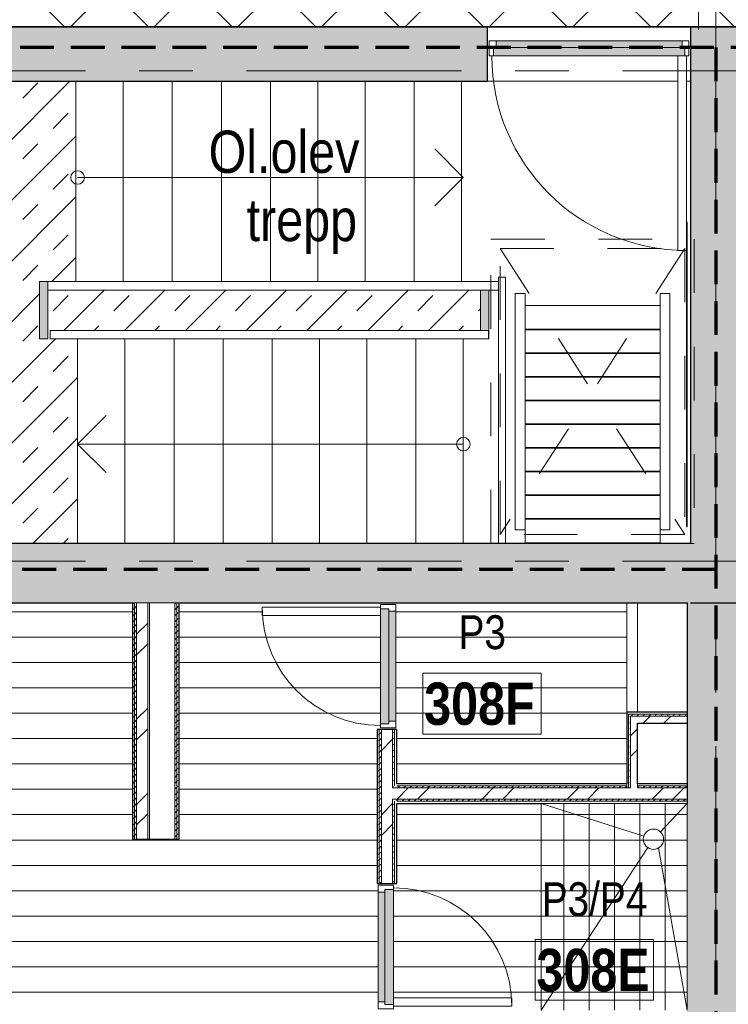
# Model space of a CAD drawing. Header units: millimetres. Extents: x -2764 to 55441, y -2158 to 22251.
# Tile 23 of 70: x 7885 to 12073, y 4879 to 10702. Entities that reach past the tile are written whole.
import ezdxf

# ---------------------------------------------------------------- set-up
doc = ezdxf.new("R2010")
doc.units = ezdxf.units.MM
for name, pattern in [('EST_Dash_2_1_', [300, 200, -100]), ('Grid Line 1_2_', [2222.5, 1270, -317.5, 317.5, -317.5]), ('IMPORT-Dash', [635, 317.5, -317.5]), ('Overhead', [396.875, 238.125, -158.75])]:
    doc.linetypes.add(name, pattern=pattern)
for name, color, linetype, lineweight, true_color in [('_ hall', 9, 'Continuous', 9, 0x808080), ('Color Fill-1', 7, 'Continuous', 9, 0xba7474), ('Color Fill-2', 9, 'Continuous', 9, 0x808080), ('Color Fill-4', 7, 'Continuous', 9, 0xab8450), ('Cut Pattern-2', 7, 'Continuous', 9, 0x787878), ('Detail Items-2', 9, 'Continuous', 9, 0x808080), ('Doors-1', 7, 'Continuous', 9, 0x7da2b7), ('Doors-3', 7, 'Continuous', 9, 0x646464), ('Generic Models-3', 7, 'Continuous', 9, 0x7da2b7), ('Railings-1', 7, 'Continuous', 9, 0xbd9e5e), ('Room Tags-1', 7, 'Continuous', 9, 0x800000), ('SMA_Tuletõkkesektsioon', 1, 'EST_Dash_2_1_', 70, 0xff0000), ('Text Notes-2', 9, 'Continuous', 9, 0x808080), ('Trapp_punktiir', 9, 'IMPORT-Dash', 9, 0x808080)]:
    doc.layers.add(name, color=color, linetype=linetype, lineweight=lineweight, true_color=true_color)
for name, color, linetype, lineweight in [('_Overhead_', 7, 'Overhead', 9), ('Common Edges', 7, 'Continuous', 9), ('Cut Pattern-3', 7, 'Continuous', 9), ('Doors', 7, 'Continuous', 9), ('Doors-2', 7, 'Continuous', 18), ('Floors', 7, 'Continuous', 9), ('Generic Models', 7, 'Continuous', 9), ('Generic Models-1', 7, 'Continuous', 25), ('Grids-1', 7, 'Grid Line 1_2_', 9), ('Plan Swing', 7, 'Continuous', 9), ('Railings', 7, 'Continuous', 9), ('Rails', 7, 'Continuous', 9), ('Room Tags', 7, 'Continuous', 9), ('Specialty Equipment', 7, 'Continuous', 9), ('Stairs', 7, 'Continuous', 9), ('Thin Lines', 7, 'Continuous', 9), ('Walls', 7, 'Continuous', 9), ('Walls-1', 7, 'Continuous', 25)]:
    doc.layers.add(name, color=color, linetype=linetype, lineweight=lineweight)
doc.styles.add('Swis721 Cn BT', font='swissc.ttf', dxfattribs={"height": 250})
doc.styles.add('Swis721 Cn BT_1', font='swissc.ttf', dxfattribs={"height": 200})
doc.styles.add('Swis721 Cn BT_B', font='swisscb.ttf', dxfattribs={"height": 250})
pattern_1 = [(45, (0, 0), (0, 35.35534), [25, -25])]
pattern_2 = [(45, (0, 0), (-251.447, 251.447), []), (45, (0, 381), (-251.447, 251.447), [])]
pattern_3 = [(0, (0, 0), (0, 150), [])]

# ---------------------------------------------------------------- blocks, each defined once
blk = doc.blocks.new('SMA_D01_ 1-poolne - SU-P-01 - 1200x2100 EI 3 korrus-2306051-3 Korruse põrandate  plaan')
at = {"layer": 'Doors-1'}
for points in [[(525, 40), (550, 40), (550, 80), (-550, 80), (-550, 40), (-399.5, 40)], [(550, -10), (565, -10), (565, 40), (-565, 40), (-565, -10), (525, -10)]]:
    blk.add_hatch(color=256, dxfattribs=at).paths.add_polyline_path(points, flags=0)
at = {"layer": 'Doors'}
for p, q in [((-550, 80), (550, 80)), ((550, 40), (-550, 40)), ((-565, -10), (525, -10))]:
    blk.add_line(p, q, dxfattribs=at)
at = {"layer": 'Doors-2'}
for p, q in [((-590, -10), (-590, 80)), ((-590, 80), (-550, 80)), ((-550, 80), (-550, 40)), ((550, 40), (550, 80)), ((550, 80), (590, 80)), ((590, 80), (590, -10)), ((-565, 40), (-565, -10)), ((-550, 40), (-565, 40)), ((565, 40), (550, 40)), ((565, -10), (565, 40)), ((-565, -10), (-590, -10)), ((525, -10), (575, -10)), ((525, -1160), (525, -10)), ((575, -10), (575, -1160)), ((590, -10), (575, -10)), ((575, -1160), (525, -1160))]:
    blk.add_line(p, q, dxfattribs=at)
at = {"layer": 'Plan Swing'}
blk.add_arc((575, -10), 1150, 180, 270, dxfattribs=at)
blk = doc.blocks.new('SMA_D01_ 1-poolne - SU-P-04 - 750x2100-1929737-3 Korruse põrandate  plaan')
at = {"layer": 'Doors-3'}
for points in [[(340, 38), (-340, 38), (-340, -12), (340, -12)], [(325, -12), (-325, -12), (-325, -52), (325, -52)]]:
    blk.add_hatch(color=256, dxfattribs=at).paths.add_polyline_path(points, flags=0)
at = {"layer": 'Doors'}
for p, q in [((300, 38), (-340, 38)), ((-325, -12), (325, -12)), ((325, -52), (-325, -52))]:
    blk.add_line(p, q, dxfattribs=at)
at = {"layer": 'Doors-2'}
for p, q in [((350, 738), (300, 738)), ((300, 738), (300, 38)), ((350, 38), (350, 738)), ((-340, 38), (-365, 38)), ((-365, 38), (-365, -52)), ((-340, -12), (-340, 38)), ((300, 38), (350, 38)), ((340, 38), (340, -12)), ((365, 38), (350, 38)), ((365, -52), (365, 38)), ((-365, -52), (-325, -52)), ((-325, -12), (-340, -12)), ((-325, -52), (-325, -12)), ((340, -12), (325, -12)), ((325, -12), (325, -52)), ((325, -52), (365, -52))]:
    blk.add_line(p, q, dxfattribs=at)
at = {"layer": 'Plan Swing'}
blk.add_arc((350, 38), 700, 90, 180, dxfattribs=at)
blk = doc.blocks.new('Ladder-Precision_Ladders-Aluminum_Ships_Ladder - Ships Ladder to Roof Hatch-2222888-3 Korruse põrandate  plaan')
at = {"layer": 'Generic Models'}
for p, q in [((-399, 1475.4), (-399, 1398.9)), ((399, 1475.4), (-399, 1475.4)), ((399, 1398.9), (399, 1475.4)), ((-399, 1398.9), (-399, 1330.8)), ((399, 1330.8), (399, 1398.9)), ((-399, 1335.5), (-399, 1330.8)), ((399, 1335.5), (-399, 1335.5)), ((-399, 1330.8), (399, 1330.8)), ((-399, 1330.8), (-399, 1190.9)), ((399, 1330.8), (399, 1335.5)), ((399, 1190.9), (399, 1330.8)), ((-399, 1195.6), (-399, 1190.9)), ((399, 1195.6), (-399, 1195.6)), ((-399, 1190.9), (399, 1190.9)), ((-399, 1190.9), (-399, 1051)), ((399, 1190.9), (399, 1195.6)), ((399, 1051), (399, 1190.9)), ((-399, 1055.7), (-399, 1051)), ((399, 1055.7), (-399, 1055.7)), ((-399, 1051), (399, 1051)), ((-399, 1051), (-399, 911.1)), ((399, 1051), (399, 1055.7)), ((399, 911.1), (399, 1051)), ((-399, 915.9), (-399, 911.1)), ((399, 915.9), (-399, 915.9)), ((-399, 911.1), (399, 911.1)), ((-399, 911.1), (-399, 771.2)), ((399, 911.1), (399, 915.9)), ((399, 771.2), (399, 911.1)), ((-399, 776), (-399, 771.2)), ((399, 776), (-399, 776)), ((-399, 771.2), (399, 771.2)), ((-399, 771.2), (-399, 631.4)), ((399, 771.2), (399, 776)), ((399, 631.4), (399, 771.2)), ((-399, 636.1), (-399, 631.4)), ((399, 636.1), (-399, 636.1)), ((-399, 631.4), (399, 631.4)), ((-399, 631.4), (-399, 491.5)), ((399, 631.4), (399, 636.1)), ((399, 491.5), (399, 631.4)), ((-399, 496.2), (-399, 491.5)), ((399, 496.2), (-399, 496.2)), ((-399, 491.5), (399, 491.5)), ((-399, 491.5), (-399, 351.6)), ((399, 491.5), (399, 496.2)), ((399, 351.6), (399, 491.5)), ((-399, 356.3), (-399, 351.6)), ((399, 356.3), (-399, 356.3)), ((-399, 351.6), (399, 351.6)), ((-399, 351.6), (-399, 211.7)), ((399, 351.6), (399, 356.3)), ((399, 211.7), (399, 351.6)), ((-399, 216.4), (-399, 211.7)), ((399, 216.4), (-399, 216.4)), ((-399, 211.7), (399, 211.7)), ((-399, 211.7), (-399, 71.8)), ((399, 211.7), (399, 216.4)), ((399, 71.8), (399, 211.7)), ((-399, 71.8), (399, 71.8))]:
    blk.add_line(p, q, dxfattribs=at)
at = {"layer": 'Specialty Equipment'}
for p, q in [((-399, 1398.9), (-456.1, 1398.9)), ((-456.1, 1398.9), (-456.1, 0)), ((-399, 0), (-399, 1398.9)), ((456.2, 1398.9), (399, 1398.9)), ((399, 1398.9), (399, 0)), ((456.2, 0), (456.2, 1398.9)), ((-456.1, 0), (-399, 0)), ((399, 0), (456.2, 0))]:
    blk.add_line(p, q, dxfattribs=at)
blk = doc.blocks.new('Railing - Railing-1326301-3 Korruse põrandate  plaan')
at = {"layer": 'Rails'}
for p, q in [((10715.8, 9178.2), (10755.8, 9178.2)), ((10715.8, 9178.2), (10715.8, 9152.8)), ((10755.8, 9152.8), (10755.8, 9178.2)), ((10755.8, 7602.8), (10755.8, 9152.8)), ((10715.8, 9102.8), (10715.8, 7602.8))]:
    blk.add_line(p, q, dxfattribs=at)
blk = doc.blocks.new('Railing - Railing-1753788-3 Korruse põrandate  plaan')
at = {"layer": 'Rails'}
for p, q in [((8065.7, 8814), (8065.7, 8864)), ((10656.3, 8864), (8065.7, 8864)), ((10656.3, 8864), (10656.3, 8814)), ((10656.3, 8814), (8065.7, 8814)), ((8506.9, 8814), (8427.4, 8814)), ((8714.1, 8814), (8506.9, 8814)), ((8796.9, 8814), (8714.1, 8814)), ((9000.7, 8814), (8796.9, 8814)), ((9086.9, 8814), (9000.7, 8814)), ((9287.4, 8814), (9086.9, 8814)), ((9376.9, 8814), (9287.4, 8814)), ((9573.4, 8814), (9376.9, 8814)), ((9656.9, 8814), (9573.4, 8814)), ((9860.7, 8814), (9656.9, 8814)), ((9936.9, 8814), (9860.7, 8814)), ((10147.4, 8814), (9936.9, 8814)), ((10226.9, 8814), (10147.4, 8814)), ((10434.1, 8814), (10226.9, 8814)), ((10506.9, 8814), (10434.1, 8814)), ((10531.6, 8814), (10506.9, 8814))]:
    blk.add_line(p, q, dxfattribs=at)
blk = doc.blocks.new('Railing - Railing-1753852-3 Korruse põrandate  plaan')
at = {"layer": 'Rails'}
for p, q in [((8052.1, 9152.8), (10715.8, 9152.8)), ((8052.1, 9102.8), (8052.1, 9152.8)), ((8136, 9152.8), (8216.9, 9152.8)), ((8216.9, 9152.8), (8293.2, 9152.8)), ((8295.7, 9152.8), (8496.9, 9152.8)), ((8496.9, 9152.8), (8579.8, 9152.8)), ((8579.8, 9152.8), (8786.9, 9152.8)), ((8786.9, 9152.8), (8866.5, 9152.8)), ((8866.5, 9152.8), (9076.9, 9152.8)), ((9076.9, 9152.8), (9153.2, 9152.8)), ((9153.2, 9152.8), (9366.9, 9152.8)), ((9366.9, 9152.8), (9439.8, 9152.8)), ((9573.4, 9152.8), (9646.9, 9152.8)), ((9646.9, 9152.8), (9726.5, 9152.8)), ((9726.5, 9152.8), (9926.9, 9152.8)), ((9926.9, 9152.8), (10013.2, 9152.8)), ((10212.2, 9152.8), (10216.9, 9152.8)), ((10216.9, 9152.8), (10299.8, 9152.8)), ((10299.8, 9152.8), (10498.2, 9152.8)), ((10498.2, 9152.8), (10616.2, 9152.8)), ((10715.8, 9152.8), (10715.8, 9102.8)), ((8052.1, 9102.8), (10715.8, 9102.8))]:
    blk.add_line(p, q, dxfattribs=at)
blk = doc.blocks.new('Railing - Railing-1793414-3 Korruse põrandate  plaan')
at = {"layer": 'Railings-1'}
blk.add_hatch(color=256, dxfattribs=at).paths.add_polyline_path([(10656.3, 8814), (10658.2, 8814), (10658.2, 9102.8), (10608.2, 9102.8), (10608.2, 8864), (10656.3, 8864), (10656.3, 8823)], flags=0)
at = {"layer": 'Rails'}
for p, q in [((10608.2, 9152.8), (10658.2, 9152.8)), ((10608.2, 9152.8), (10658.2, 9152.8)), ((10608.2, 9152.8), (10631.9, 9152.8)), ((10634.5, 9152.8), (10658.2, 9152.8)), ((10608.2, 8864), (10608.2, 9102.8)), ((10658.2, 9102.8), (10658.2, 8814)), ((10658.2, 8814), (10656.3, 8814)), ((10658.2, 8814), (10656.3, 8814))]:
    blk.add_line(p, q, dxfattribs=at)
blk = doc.blocks.new('Railing - Railing-1793515-3 Korruse põrandate  plaan')
at = {"layer": 'Railings-1'}
blk.add_hatch(color=256, dxfattribs=at).paths.add_polyline_path([(8016.2, 8814), (8052.1, 8814), (8052.1, 9152.8), (8002.1, 9152.8), (8002.1, 8814)], flags=0)
at = {"layer": 'Rails'}
for p, q in [((8002.1, 9152.8), (8052.1, 9152.8)), ((8002.1, 9152.8), (8002.1, 8814)), ((8052.1, 8814), (8052.1, 9102.8)), ((8052.1, 8814), (8002.1, 8814))]:
    blk.add_line(p, q, dxfattribs=at)
blk = doc.blocks.new('Generic Models 35 - Generic Models 8-2304221-3 Korruse põrandate  plaan')
at = {"layer": 'Generic Models-3'}
for points in [[(11806.3, 9429.2), (11806.3, 9462), (11801.3, 9462), (11801.3, 9429.2)], [(11806.3, 9366.2), (11806.3, 9429.2), (11801.3, 9429.2), (11801.3, 9366.2)]]:
    blk.add_hatch(color=256, dxfattribs=at).paths.add_polyline_path(points, flags=0)
at = {"layer": 'Generic Models'}
for p, q in [((11801.3, 9462), (11801.3, 9537.1)), ((11806.3, 9537.1), (11806.3, 9462)), ((11801.3, 9429.2), (11801.3, 9462)), ((11801.3, 9462), (11806.3, 9462)), ((11806.3, 9462), (11806.3, 9429.2)), ((11801.3, 9366.2), (11801.3, 9429.2)), ((11801.3, 9429.2), (11806.3, 9429.2)), ((11806.3, 9429.2), (11806.3, 9366.2)), ((11801.3, 9237.1), (11801.3, 9366.2)), ((11801.3, 9366.2), (11806.3, 9366.2)), ((11806.3, 9366.2), (11806.3, 9237.1)), ((11801.3, 8937.1), (11801.3, 9237.1)), ((11801.3, 9237.1), (11806.3, 9237.1)), ((11806.3, 9237.1), (11806.3, 8937.1))]:
    blk.add_line(p, q, dxfattribs=at)
at = {"layer": 'Generic Models-1'}
for p, q in [((11806.3, 10137.1), (11801.3, 10137.1)), ((11806.3, 9537.1), (11806.3, 10137.1)), ((11801.3, 9969.3), (11801.3, 9537.1)), ((11801.3, 9537.1), (11806.3, 9537.1)), ((11801.3, 8937.1), (11801.3, 8337.1)), ((11806.3, 8937.1), (11801.3, 8937.1)), ((11806.3, 8337.1), (11806.3, 8937.1)), ((11801.3, 8337.1), (11806.3, 8337.1))]:
    blk.add_line(p, q, dxfattribs=at)
blk = doc.blocks.new('1_0 Room Tag - 2_5mm Nr-411650-3 Korruse põrandate  plaan')
at = {"layer": 'Room Tags'}
for p, q in [((3.5, 1.8), (-3.5, 1.8)), ((-3.5, 1.8), (-3.5, -1.8)), ((3.5, 1.8), (3.5, -1.8)), ((3.5, -1.8), (-3.5, -1.8))]:
    blk.add_line(p, q, dxfattribs=at)

msp = doc.modelspace()

# ---------------------------------------------------------------- hatches: boundary and pattern name
at = {"layer": 'Color Fill-1'}
h = msp.add_hatch(dxfattribs=at)
h.set_pattern_fill('FP_37', color=256, style=0, pattern_type=2)
h.set_pattern_definition([(45, (0, 0), (-179.605, 179.605), []), (45, (179.6, 0), (-179.605, 179.605), [127, -127])])
h.paths.add_polyline_path([(7713.6, 7427.8), (7723.6, 7427.8), (7723.6, 7602.8), (8226.9, 7602.8), (8226.9, 8814), (8065.7, 8814), (8065.7, 8864), (10608.2, 8864), (10608.2, 9102.8), (8052.1, 9102.8), (8052.1, 8814), (8002.1, 8814), (8002.1, 9152.8), (8216.9, 9152.8), (8216.9, 10337.1), (6165, 10337.1), (6165, 9137.1), (6191, 9137.1), (6191, 8857.1), (6165, 8857.1), (6165, 7602.8), (6523.6, 7602.8), (6523.6, 7427.8), (6533.6, 7427.8), (6533.6, 7452.8), (6548.6, 7452.8), (6548.6, 8602.8), (6598.6, 8602.8), (6598.6, 7452.8), (7713.6, 7452.8)], flags=0)
h.paths.add_polyline_path([(6044.7, 7602.8), (6115, 7602.8), (6115, 8856.3), (6009.3, 8856.3), (6009.3, 8818.3), (5859.3, 8818.3), (5859.3, 7856.3), (6044.7, 7856.3), (6044.7, 7603.3)], flags=0)
h.paths.add_polyline_path([(6009.6, 7602.8), (6019.7, 7603.3), (6019.7, 7831.3), (6009.3, 7831.3), (6009.3, 7602.8)], flags=0)
h.paths.add_polyline_path([(6115, 9137.1), (6115, 10337.1), (5859.3, 10337.1), (5859.3, 10256.1), (6009.3, 10256.1), (6009.3, 9137.1)], flags=0)
at = {"layer": 'Color Fill-2'}
h = msp.add_hatch(dxfattribs=at)
h.set_pattern_fill('FP_38', color=256, style=0, pattern_type=2)
h.set_pattern_definition(pattern_3)
h.paths.add_polyline_path([(9112.1, 4770.5), (9112.1, 4796), (9992.1, 4796), (9992.1, 4770.5), (10002.1, 4770.5), (10002.1, 4842.5), (10055.6, 4842.5), (10055.6, 4852.5), (10003.6, 4852.5), (10003.6, 5582.5), (10055.6, 5582.5), (10055.6, 5592.5), (9997.6, 5592.5), (9997.6, 6502.8), (10055.6, 6502.8), (10055.6, 6512.8), (10017.6, 6512.8), (10017.6, 7177.8), (9317.6, 7177.8), (9317.6, 7227.8), (10017.6, 7227.8), (10017.6, 7242.8), (10055.6, 7242.8), (10055.6, 7252.8), (8826.6, 7252.8), (8826.6, 5855), (8550.6, 5855), (8550.6, 7252.8), (7723.6, 7252.8), (7723.6, 7427.8), (7713.6, 7427.8), (7713.6, 7362.8), (6533.6, 7362.8), (6533.6, 7427.8), (6523.6, 7427.8), (6523.6, 7252.8), (6103.6, 7252.8), (6103.6, 5855), (5987.6, 5855), (5987.6, 7252.8), (5525, 7252.8), (5525, 7303.3), (800, 7303.3), (799.3, 6958.3), (200, 6958.3), (200, 4855), (1969.1, 4855), (1969.1, 4770.5), (1979.1, 4770.5), (1979.1, 4796), (2859.1, 4796), (2859.1, 4770.5), (2869.1, 4770.5), (2869.1, 4855), (3013.1, 4855), (3013.1, 4770.5), (3023.1, 4770.8), (3023.1, 4796), (3903.1, 4796), (3903.1, 4770.5), (3913.1, 4770.5), (3913.1, 4855), (8058.1, 4855), (8058.1, 4770.5), (8068.1, 4770.5), (8068.1, 4796), (8948.1, 4796), (8948.1, 4770.5), (8958.1, 4770.8), (8958.1, 4855), (9102.1, 4855), (9102.1, 4770.5)], flags=0)
h = msp.add_hatch(dxfattribs=at)
h.set_pattern_fill('FP_38', color=256, style=0, pattern_type=2)
h.set_pattern_definition(pattern_3)
h.paths.add_polyline_path([(11472.4, 6183), (11472.4, 7252.8), (10055.6, 7252.8), (10055.6, 7242.8), (10107.6, 7242.8), (10107.6, 6512.8), (10055.6, 6512.8), (10055.6, 6502.8), (10113.6, 6502.8), (10113.6, 6183), (11350.5, 6183)], flags=0)
h = msp.add_hatch(dxfattribs=at)
h.set_pattern_fill('FP_38', color=256, style=0, pattern_type=2)
h.set_pattern_definition(pattern_3)
h.paths.add_polyline_path([(10088.6, 4830), (10090.5, 4830), (10090.5, 4842.5), (10113.6, 4842.5), (10113.6, 4855), (10966.9, 4855), (10966.9, 6067), (10113.6, 6067), (10113.6, 5592.5), (10055.6, 5592.5), (10055.6, 5582.5), (10093.6, 5582.5), (10093.6, 4917.5), (10793.6, 4917.5), (10793.6, 4867.5), (10093.6, 4867.5), (10093.6, 4852.5), (10055.6, 4852.5), (10055.6, 4842.5), (10088.6, 4842.5)], flags=0)
at = {"layer": 'Color Fill-4'}
h = msp.add_hatch(dxfattribs=at)
h.set_pattern_fill('FP_39', color=256, style=0, pattern_type=2)
h.set_pattern_definition([(45, (0, 0), (-247.4874, 247.4874), []), (135, (0, 0), (-247.4874, -247.4874), [])])
h.paths.add_polyline_path([(15197.2, 10554.1), (15197.2, 10586.1), (16377.2, 10586.1), (16377.2, 10554.1), (16387.1, 10554.1), (16387.2, 10612.1), (18011.7, 10612.1), (18011.7, 10627.1), (20544, 10626.6), (20544, 10569.1), (20554, 10569.1), (20554, 10601.1), (21534, 10601.1), (21534, 10569.1), (21544, 10569.1), (21544, 10627.1), (23863.1, 10627.1), (24023.1, 10577.1), (29866, 10577.1), (29866, 10579.1), (30016, 10579.1), (30015.7, 11824.1), (29866, 11824.1), (29866, 11857.1), (27555.8, 11857.6), (27555.8, 11915.1), (27545.8, 11915.1), (27545.8, 11857.1), (27530.8, 11857.1), (27530.8, 10907.1), (27480.8, 10907.1), (27480.8, 11857.1), (26565.8, 11857.1), (26565.8, 11915.1), (26555.8, 11915.1), (26555.8, 11857.1), (21544, 11857.1), (21544, 11915.1), (21534, 11915.1), (21534, 11883.1), (20554, 11883.1), (20554, 11915.1), (20544, 11915.1), (20544, 11857.1), (15551.7, 11857.1), (15551.7, 11915.1), (15541.7, 11915.1), (15541.7, 11883.1), (14561.7, 11883.8), (14561.7, 11915.1), (14551.7, 11915.1), (14551.7, 11857.1), (9516.8, 11857.1), (9516.8, 11915.1), (9506.8, 11915.1), (9506.8, 11857.1), (8591.8, 11857.1), (8591.8, 10907.1), (8541.8, 10907.1), (8541.8, 11857.1), (8526.8, 11857.1), (8526.8, 11915.1), (8516.8, 11915.1), (8516.8, 11857.1), (5863.8, 11857.1), (5863.8, 10657.1), (12150.5, 10657.1), (12150.5, 10612.1), (15187.2, 10612.1), (15187.2, 10554.1)], flags=0)
at = {"layer": 'Cut Pattern-2'}
h = msp.add_hatch(color=256, dxfattribs=at)
h.paths.add_polyline_path([(10501.7, 10337.1), (10650.5, 10337.1), (10650.5, 10657.1), (5860.5, 10657.1), (5860.5, 10337.1), (10498.2, 10337.1)], flags=0)
h.paths.add_polyline_path([(12150.5, 10337.1), (12150.5, 10657.1), (11850.5, 10657.1), (11850.5, 10337.1), (12128.7, 10337.1)], flags=0)
for points in [[(12128.7, 7252.8), (12150.5, 7252.8), (12150.5, 10337.1), (11850.5, 10337.1), (11850.5, 7252.8), (11955.5, 7252.8)], [(12131.1, 4412.6), (12150.5, 4412.6), (12150.5, 7252.8), (11830.5, 7252.8), (11830.5, 4412.6), (12128.7, 4412.6)]]:
    msp.add_hatch(color=256, dxfattribs=at).paths.add_polyline_path(points, flags=0)
h = msp.add_hatch(color=256, dxfattribs=at)
h.paths.add_polyline_path([(11830.5, 7252.8), (11850.5, 7252.8), (11850.5, 7602.8), (7723.6, 7602.8), (7723.6, 7252.8), (10851, 7252.8)], flags=0)
h.paths.add_polyline_path([(6012.6, 7252.8), (6523.6, 7252.8), (6523.6, 7602.8), (5525, 7602.8), (5525, 7252.8), (6000.1, 7252.8)], flags=0)
h = msp.add_hatch(dxfattribs=at)
h.set_pattern_fill('FP_3', color=256, style=0, pattern_type=2)
h.set_pattern_definition(pattern_2)
h.paths.add_polyline_path([(8641.6, 5855), (8641.6, 7252.8), (8575.6, 7252.8), (8575.6, 5855)], flags=0)
h = msp.add_hatch(dxfattribs=at)
h.set_pattern_fill('FP_3', color=256, style=0, pattern_type=2)
h.set_pattern_definition(pattern_2)
h.paths.add_polyline_path([(11536.9, 6158), (11536.9, 6582.8), (11494.9, 6582.8), (11494.9, 6158)], flags=0)
h = msp.add_hatch(dxfattribs=at)
h.set_pattern_fill('FP_3', color=256, style=0, pattern_type=2)
h.set_pattern_definition(pattern_2)
h.paths.add_polyline_path([(11830.5, 6540.8), (11830.5, 6582.8), (11536.9, 6582.8), (11536.9, 6540.8)], flags=0)
h = msp.add_hatch(dxfattribs=at)
h.set_pattern_fill('FP_3', color=256, style=0, pattern_type=2)
h.set_pattern_definition(pattern_2)
h.paths.add_polyline_path([(10022.6, 4830), (10088.6, 4830), (10088.6, 4842.5), (10022.6, 4842.5)], flags=0)
h.paths.add_polyline_path([(10022.6, 5592.5), (10088.6, 5592.5), (10088.6, 6502.8), (10022.6, 6502.8), (10022.6, 5817.6)], flags=0)
h = msp.add_hatch(dxfattribs=at)
h.set_pattern_fill('FP_3', color=256, style=0, pattern_type=2)
h.set_pattern_definition(pattern_2)
h.paths.add_polyline_path([(10851, 6092), (11830.5, 6092), (11830.5, 6158), (10088.6, 6158), (10088.6, 6092), (10113.6, 6092)], flags=0)
at = {"layer": 'Cut Pattern-3'}
h = msp.add_hatch(dxfattribs=at)
h.set_pattern_fill('FP_1', color=256, style=0, pattern_type=2)
h.set_pattern_definition(pattern_1)
h.paths.add_polyline_path([(8563.1, 5855), (8563.1, 7252.8), (8550.6, 7252.8), (8550.6, 5855)], flags=0)
h = msp.add_hatch(dxfattribs=at)
h.set_pattern_fill('FP_1', color=256, style=0, pattern_type=2)
h.set_pattern_definition(pattern_1)
h.paths.add_polyline_path([(8563.1, 5855), (8575.6, 5855), (8575.6, 7252.8), (8563.1, 7252.8), (8563.1, 6141)], flags=0)
h = msp.add_hatch(dxfattribs=at)
h.set_pattern_fill('FP_1', color=256, style=0, pattern_type=2)
h.set_pattern_definition(pattern_1)
h.paths.add_polyline_path([(8814.1, 5855), (8814.1, 7252.8), (8801.6, 7252.8), (8801.6, 5855)], flags=0)
h = msp.add_hatch(dxfattribs=at)
h.set_pattern_fill('FP_1', color=256, style=0, pattern_type=2)
h.set_pattern_definition(pattern_1)
h.paths.add_polyline_path([(8826.6, 5855), (8826.6, 7252.8), (8814.1, 7252.8), (8814.1, 5855)], flags=0)
h = msp.add_hatch(dxfattribs=at)
h.set_pattern_fill('FP_1', color=256, style=0, pattern_type=2)
h.set_pattern_definition(pattern_1)
h.paths.add_polyline_path([(11482.4, 6158), (11494.9, 6158), (11494.9, 6595.3), (11482.4, 6595.3), (11482.4, 6160.4)], flags=0)
h = msp.add_hatch(dxfattribs=at)
h.set_pattern_fill('FP_1', color=256, style=0, pattern_type=2)
h.set_pattern_definition(pattern_1)
h.paths.add_polyline_path([(11536.9, 6582.8), (11830.5, 6582.8), (11830.5, 6595.3), (11494.9, 6595.3), (11494.9, 6582.8)], flags=0)
h = msp.add_hatch(dxfattribs=at)
h.set_pattern_fill('FP_1', color=256, style=0, pattern_type=2)
h.set_pattern_definition(pattern_1)
h.paths.add_polyline_path([(10010.1, 5592.5), (10010.1, 6502.8), (9997.6, 6502.8), (9997.6, 5592.5)], flags=0)
h = msp.add_hatch(dxfattribs=at)
h.set_pattern_fill('FP_1', color=256, style=0, pattern_type=2)
h.set_pattern_definition(pattern_1)
h.paths.add_polyline_path([(10010.1, 5592.5), (10022.6, 5592.5), (10022.6, 6502.8), (10010.1, 6502.8), (10010.1, 5817.6)], flags=0)
h = msp.add_hatch(dxfattribs=at)
h.set_pattern_fill('FP_1', color=256, style=0, pattern_type=2)
h.set_pattern_definition(pattern_1)
h.paths.add_polyline_path([(10088.6, 5592.5), (10101.1, 5592.5), (10101.1, 6092), (10088.6, 6092), (10088.6, 5817.6)], flags=0)
h.paths.add_polyline_path([(10088.6, 6158), (10101.1, 6158), (10101.1, 6502.8), (10088.6, 6502.8), (10088.6, 6170.5)], flags=0)
h = msp.add_hatch(dxfattribs=at)
h.set_pattern_fill('FP_1', color=256, style=0, pattern_type=2)
h.set_pattern_definition(pattern_1)
h.paths.add_polyline_path([(10101.1, 5592.5), (10113.6, 5592.5), (10113.6, 6079.5), (10101.1, 6079.5), (10101.1, 5817.6)], flags=0)
h.paths.add_polyline_path([(10113.6, 6170.5), (10113.6, 6502.8), (10101.1, 6502.8), (10101.1, 6170.5)], flags=0)
h = msp.add_hatch(dxfattribs=at)
h.set_pattern_fill('FP_1', color=256, style=0, pattern_type=2)
h.set_pattern_definition(pattern_1)
h.paths.add_polyline_path([(11536.9, 6158), (11830.5, 6158), (11830.5, 6170.5), (11536.9, 6170.5)], flags=0)
h.paths.add_polyline_path([(10113.6, 6158), (11472.4, 6158), (11472.4, 6170.5), (10101.1, 6170.5), (10101.1, 6158)], flags=0)
h = msp.add_hatch(dxfattribs=at)
h.set_pattern_fill('FP_1', color=256, style=0, pattern_type=2)
h.set_pattern_definition(pattern_1)
h.paths.add_polyline_path([(11494.9, 6079.5), (11830.5, 6079.5), (11830.5, 6092), (10101.1, 6092), (10101.1, 6079.5), (11482.4, 6079.5)], flags=0)
at = {"layer": 'Detail Items-2'}
h = msp.add_hatch(dxfattribs=at)
h.set_pattern_fill('FP_40', color=256, style=0, pattern_type=2)
h.set_pattern_definition([(0, (0, 0), (0, 150), []), (90, (0, 0), (-150, 9e-15), [])])
h.paths.add_polyline_path([(24169.5, 4755), (25033.1, 4755), (25033.1, 5957.3), (24169.5, 5957.3), (24169.5, 4763.5)], flags=0)
h.paths.add_polyline_path([(10966.9, 4843), (11830.5, 4843), (11830.5, 6067), (10966.9, 6067), (10966.9, 4855)], flags=0)
h.paths.add_polyline_path([(23843.1, 9287.1), (23843.1, 10487.1), (23048.7, 10487.1), (23048.7, 9287.1), (23627.5, 9287.1)], flags=0)
h.paths.add_polyline_path([(17869.5, 11973.1), (17893.9, 11973.1), (17893.9, 13052.1), (17051.2, 13052.1), (17051.2, 11973.1), (17799.4, 11973.1)], flags=0)
h.paths.add_polyline_path([(29822.7, 11973.1), (29866, 11973.1), (29866, 13052.1), (29066, 13052.1), (29066, 11973.1)], flags=0)
h.paths.add_polyline_path([(18516.9, 11973.1), (19057.4, 11973.1), (19057.4, 13052.1), (18213.9, 13052.1), (18213.9, 11973.1), (18504.5, 11973.1)], flags=0)
h.paths.add_polyline_path([(6379.3, 12009), (7077.4, 12009), (7077.4, 13052.1), (6213.8, 13052.1), (6213.8, 12009)], flags=0)

# ---------------------------------------------------------------- linework, layer by layer
at = {"layer": '_ hall'}
for p, q in [((10966.9, 6067), (10966.9, 5987)), ((11573.4, 5873.2), (10966.9, 6067)), ((11671.7, 5898.6), (11830.5, 6067)), ((10966.9, 4855), (10966.9, 6055)), ((10966.9, 4843), (11598.2, 5805.6)), ((11661.2, 5803.4), (11830.5, 4843))]:
    msp.add_line(p, q, dxfattribs=at)
msp.add_circle((11630.5, 5855), 60, dxfattribs=at)
at = {"layer": '_Overhead_'}
for p, q in [((11896.8, 13642.1), (11896.8, 10642.1)), ((10506.9, 9768.5), (10226.9, 10048.5)), ((10506.9, 9768.5), (10226.9, 9488.5)), ((8226.9, 8191.4), (8506.9, 8471.4)), ((8226.9, 8191.4), (8506.9, 7911.4))]:
    msp.add_line(p, q, dxfattribs=at)
at = {"layer": 'Common Edges'}
for p, q in [((8826.6, 7252.8), (8550.6, 7252.8)), ((8563.1, 5855), (8563.1, 7252.8)), ((8575.6, 5855), (8575.6, 7252.8)), ((8641.6, 5855), (8641.6, 7252.8)), ((8651.6, 5855), (8651.6, 7252.8)), ((8801.6, 5855), (8801.6, 7252.8)), ((8814.1, 5855), (8814.1, 7252.8)), ((11482.4, 6158), (11482.4, 6595.3)), ((11830.5, 6595.3), (11482.4, 6595.3)), ((11494.9, 6158), (11494.9, 6582.8)), ((11830.5, 6582.8), (11494.9, 6582.8)), ((10010.1, 6502.8), (10010.1, 5592.5)), ((10022.6, 6502.8), (10022.6, 5592.5)), ((10088.6, 6502.8), (10088.6, 6158)), ((10101.1, 6502.8), (10101.1, 6170.5)), ((11472.4, 6158), (11472.4, 6183)), ((11536.9, 6158), (11536.9, 6183)), ((11494.9, 6158), (10088.6, 6158)), ((10113.6, 6170.5), (11472.4, 6170.5)), ((11536.9, 6170.5), (11830.5, 6170.5)), ((11536.9, 6158), (11830.5, 6158)), ((10088.6, 6092), (10088.6, 5592.5)), ((10088.6, 6092), (11830.5, 6092)), ((10101.1, 6079.5), (10101.1, 5592.5)), ((10113.6, 6079.5), (11830.5, 6079.5))]:
    msp.add_line(p, q, dxfattribs=at)
at = {"layer": 'Floors'}
msp.add_line((6206.5, 10662.1), (12150.5, 10662.1), dxfattribs=at)
at = {"layer": 'Grids-1'}
for p, q in [((12000, 17517.1), (12000, 942.1)), ((336, 10400), (35503, 10400)), ((336, 7500), (35503, 7500))]:
    msp.add_line(p, q, dxfattribs=at)
at = {"layer": 'SMA_Tuletõkkesektsioon'}
for p, q in [((17987.1, 10537.1), (5613.8, 10537.1)), ((12000, 10537.1), (12000, -451)), ((12000, 7450), (-300, 7450))]:
    msp.add_line(p, q, dxfattribs=at)
at = {"layer": 'Stairs'}
for p, q in [((8216.9, 9152.8), (8216.9, 10337.1)), ((8496.9, 9152.8), (8496.9, 10337.1)), ((8786.9, 9152.8), (8786.9, 10337.1)), ((9076.9, 9152.8), (9076.9, 10337.1)), ((9366.9, 9152.8), (9366.9, 10337.1)), ((9646.9, 9152.8), (9646.9, 10337.1)), ((9926.9, 9152.8), (9926.9, 10337.1)), ((10216.9, 9152.8), (10216.9, 10337.1)), ((10496.9, 9152.8), (10496.9, 10337.1)), ((8295.7, 9152.8), (8496.9, 9152.8)), ((9573.4, 9152.8), (9926.9, 9152.8)), ((9926.9, 9152.8), (9930.2, 9152.8)), ((10212.2, 9152.8), (10216.9, 9152.8)), ((8226.9, 8814), (8226.9, 7602.8)), ((8506.9, 8814), (8506.9, 7602.8)), ((8793.6, 8814), (8506.9, 8814)), ((8796.9, 8814), (8793.6, 8814)), ((8796.9, 8814), (8796.9, 7602.8)), ((9080.2, 8814), (8796.9, 8814)), ((9086.9, 8814), (9080.2, 8814)), ((9086.9, 8814), (9086.9, 7602.8)), ((9366.9, 8814), (9086.9, 8814)), ((9376.9, 8814), (9366.9, 8814)), ((9376.9, 8814), (9376.9, 7602.8)), ((9573.4, 8814), (9376.9, 8814)), ((9656.9, 8814), (9653.6, 8814)), ((9656.9, 8814), (9656.9, 7602.8)), ((10212.2, 8814), (9656.9, 8814)), ((9936.9, 8814), (9936.9, 7602.8)), ((10226.9, 8814), (10226.9, 7602.8)), ((10506.9, 8814), (10226.9, 8814)), ((10506.9, 8814), (10506.9, 7602.8))]:
    msp.add_line(p, q, dxfattribs=at)
at = {"layer": 'Thin Lines'}
for p, q in [((8226.9, 9768.5), (10506.9, 9768.5)), ((10506.9, 8191.4), (8226.9, 8191.4)), ((11830.5, 6067), (10966.9, 6067)), ((10966.9, 6067), (10966.9, 4843)), ((11830.5, 4843), (11830.5, 6067))]:
    msp.add_line(p, q, dxfattribs=at)
for centre in [(8226.9, 9768.5), (10506.9, 8191.4)]:
    msp.add_circle(centre, 40, dxfattribs=at)
at = {"layer": 'Trapp_punktiir'}
for p, q in [((10670.5, 9402.8), (11870.5, 9402.8)), ((10670.5, 7602.8), (10670.5, 9402.8)), ((11870.5, 9402.8), (11870.5, 7602.8)), ((10724.5, 9348.8), (11816.5, 9348.8)), ((10724.5, 7656.8), (10724.5, 9348.8)), ((10724.5, 9348.8), (11816.5, 7656.8)), ((11816.5, 9348.8), (10724.5, 7656.8)), ((11816.5, 9348.8), (11816.5, 7656.8)), ((11816.5, 7656.8), (10724.5, 7656.8)), ((11870.5, 7602.8), (10670.5, 7602.8))]:
    msp.add_line(p, q, dxfattribs=at)
at = {"layer": 'Walls'}
for p, q in [((10650.5, 10657.1), (11850.5, 10657.1)), ((11775.5, 10337.1), (10650.5, 10337.1)), ((11850.5, 10337.1), (11825.5, 10337.1)), ((11472.4, 6605.3), (11472.4, 7252.8)), ((11536.9, 7252.8), (11536.9, 6605.3))]:
    msp.add_line(p, q, dxfattribs=at)
at = {"layer": 'Walls-1'}
for p, q in [((10650.5, 10657.1), (5863.8, 10657.1)), ((10650.5, 10337.1), (10650.5, 10657.1)), ((12150.5, 10657.1), (11850.5, 10657.1)), ((11850.5, 10657.1), (11850.5, 7602.8)), ((5859.3, 10337.1), (10650.5, 10337.1)), ((11850.5, 7602.8), (7723.6, 7602.8)), ((7723.6, 7252.8), (8550.6, 7252.8)), ((8550.6, 7252.8), (8550.6, 5855)), ((8826.6, 7252.8), (11830.5, 7252.8)), ((8826.6, 5855), (8826.6, 7252.8)), ((11830.5, 7252.8), (11830.5, 6067)), ((11850.5, 7252.8), (12150.5, 7252.8)), ((11472.4, 6605.3), (11472.4, 6183)), ((11830.5, 6605.3), (11472.4, 6605.3)), ((11536.9, 6183), (11536.9, 6540.8)), ((11536.9, 6540.8), (11830.5, 6540.8)), ((10113.6, 6502.8), (9997.6, 6502.8)), ((9997.6, 6502.8), (9997.6, 5592.5)), ((10113.6, 6183), (10113.6, 6502.8)), ((11472.4, 6183), (10113.6, 6183)), ((11830.5, 6183), (11536.9, 6183)), ((10113.6, 5592.5), (10113.6, 6067)), ((10113.6, 6067), (10966.9, 6067)), ((8550.6, 5855), (8826.6, 5855)), ((9997.6, 5592.5), (10113.6, 5592.5))]:
    msp.add_line(p, q, dxfattribs=at)

# ---------------------------------------------------------------- block references
at = {"layer": 'Doors'}
msp.add_blockref('SMA_D01_ 1-poolne - SU-P-01 - 1200x2100 EI 3 korrus-2306051-3 Korruse põrandate  plaan', (11250.5, 10497.1), dxfattribs=at)
for p, rotation in [((10055.6, 6877.8), 89.99999999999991), ((10055.6, 5217.5), 269.9999999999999)]:
    msp.add_blockref('SMA_D01_ 1-poolne - SU-P-04 - 750x2100-1929737-3 Korruse põrandate  plaan', p, dxfattribs=dict(at, rotation=rotation))
at = {"layer": 'Generic Models'}
msp.add_blockref('Generic Models 35 - Generic Models 8-2304221-3 Korruse põrandate  plaan', (24.2, -632.2), dxfattribs=at)
at = {"layer": 'Railings'}
for name in ['Railing - Railing-1793515-3 Korruse põrandate  plaan', 'Railing - Railing-1753852-3 Korruse põrandate  plaan', 'Railing - Railing-1793414-3 Korruse põrandate  plaan', 'Railing - Railing-1326301-3 Korruse põrandate  plaan', 'Railing - Railing-1753788-3 Korruse põrandate  plaan']:
    msp.add_blockref(name, (0, 0), dxfattribs=at)
at = {"layer": 'Room Tags', "xscale": 99.99999999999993, "yscale": 99.99999999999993, "zscale": 99.99999999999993}
for p in [(10617.7, 6657), (11281.4, 5082.1)]:
    msp.add_blockref('1_0 Room Tag - 2_5mm Nr-411650-3 Korruse põrandate  plaan', p, dxfattribs=at)
at = {"layer": 'Specialty Equipment', "rotation": 180}
msp.add_blockref('Ladder-Precision_Ladders-Aluminum_Ships_Ladder - Ships Ladder to Roof Hatch-2222888-3 Korruse põrandate  plaan', (11270.5, 9082.8), dxfattribs=at)

# ---------------------------------------------------------------- texts
at = {"layer": 'Room Tags', "char_height": 250, "width": 825.738, "attachment_point": 1, "style": 'Swis721 Cn BT_B'}
for s, insert in [('308F', (10275.5, 6781.5)), ('308E', (10939.2, 5206.6))]:
    msp.add_mtext(s, dxfattribs=dict(at, insert=insert))
at = {"layer": 'Room Tags-1', "char_height": 200, "attachment_point": 1, "style": 'Swis721 Cn BT_1'}
for s, insert, width in [('P3', (10478.7, 7179.1), 328.692), ('P3/P4', (10970.4, 5600.2), 745.569)]:
    msp.add_mtext(s, dxfattribs=dict(at, insert=insert, width=width))
at = {"layer": 'Text Notes-2', "char_height": 250, "attachment_point": 1, "style": 'Swis721 Cn BT'}
for s, insert, width in [('Ol.olev ', (9001.2, 10045.5), 1058.227), ('trepp', (9226.1, 9642), 785.654)]:
    msp.add_mtext(s, dxfattribs=dict(at, insert=insert, width=width))

doc.saveas('drawing.dxf')
